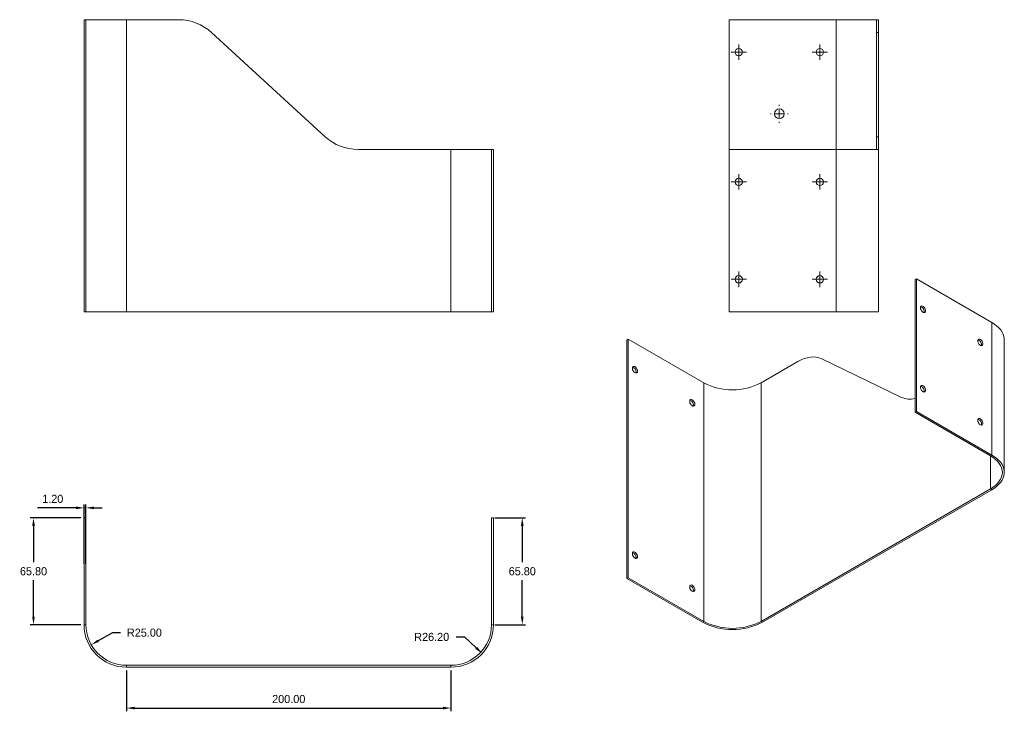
# Model space of a CAD drawing. Header units: millimetres. Extents: x 1 to 529, y -360 to 261.
# Tile 3 of 3: x 45 to 348, y 48 to 261. Entities that reach past the tile are written whole.
import ezdxf

# ---------------------------------------------------------------- set-up
doc = ezdxf.new("R2010")
doc.units = ezdxf.units.MM
doc.header["$PDSIZE"] = -1
doc.dimstyles.new('ISO-25', dxfattribs={"dimtxt": 2.5, "dimasz": 2.5, "dimexe": 1.25, "dimexo": 0.625, "dimtad": 1, "dimtxsty": 'Standard', "dimcen": 2.5, "dimadec": 0, "dimazin": 0, "dimtfac": 1, "dimtmove": 0, "dimatfit": 3, "dimfxl": 0, "dimarcsym": 0})

# ---------------------------------------------------------------- blocks, each defined once
blk = doc.blocks.new('SW_CENTERMARKSYMBOL_0')
at = {"color": 0, "linetype": 'Continuous', "lineweight": 0}
for p, q in [((-2.5, 0), (-2.75, 0)), ((0, 0), (-1.25, 0)), ((0, 2.5), (0, 2.75)), ((0, 0), (0, 1.25)), ((0, 0), (0, -1.25)), ((0, 0), (1.25, 0)), ((2.5, 0), (2.75, 0)), ((0, -2.5), (0, -2.75))]:
    blk.add_line(p, q, dxfattribs=at)
blk = doc.blocks.new('SW_CENTERMARKSYMBOL_1')
at = {"color": 0, "linetype": 'Continuous', "lineweight": 0}
for p, q in [((-1.25, 0), (-2.375, 0)), ((0, 0), (-1.25, 0)), ((0, 1.25), (0, 2.375)), ((0, 0), (0, 1.25)), ((0, 0), (0, -1.25)), ((0, 0), (1.25, 0)), ((1.25, 0), (2.375, 0)), ((0, -1.25), (0, -2.375))]:
    blk.add_line(p, q, dxfattribs=at)
blk = doc.blocks.new('SW_CENTERMARKSYMBOL_2')
at = {"color": 0, "linetype": 'Continuous', "lineweight": 0}
for p, q in [((-1.25, 0), (-2.375, 0)), ((0, 0), (-1.25, 0)), ((0, 1.25), (0, 2.375)), ((0, 0), (0, 1.25)), ((0, 0), (0, -1.25)), ((0, 0), (1.25, 0)), ((1.25, 0), (2.375, 0)), ((0, -1.25), (0, -2.375))]:
    blk.add_line(p, q, dxfattribs=at)
blk = doc.blocks.new('SW_CENTERMARKSYMBOL_3')
at = {"color": 0, "linetype": 'Continuous', "lineweight": 0}
for p, q in [((-1.25, 0), (-2.375, 0)), ((0, 0), (-1.25, 0)), ((0, 1.25), (0, 2.375)), ((0, 0), (0, 1.25)), ((0, 0), (0, -1.25)), ((0, 0), (1.25, 0)), ((1.25, 0), (2.375, 0)), ((0, -1.25), (0, -2.375))]:
    blk.add_line(p, q, dxfattribs=at)
blk = doc.blocks.new('SW_CENTERMARKSYMBOL_4')
at = {"color": 0, "linetype": 'Continuous', "lineweight": 0}
for p, q in [((-1.25, 0), (-2.375, 0)), ((0, 0), (-1.25, 0)), ((0, 1.25), (0, 2.375)), ((0, 0), (0, 1.25)), ((0, 0), (0, -1.25)), ((0, 0), (1.25, 0)), ((1.25, 0), (2.375, 0)), ((0, -1.25), (0, -2.375))]:
    blk.add_line(p, q, dxfattribs=at)
blk = doc.blocks.new('SW_CENTERMARKSYMBOL_5')
at = {"color": 0, "linetype": 'Continuous', "lineweight": 0}
for p, q in [((-1.25, 0), (-2.375, 0)), ((0, 0), (-1.25, 0)), ((0, 1.25), (0, 2.375)), ((0, 0), (0, 1.25)), ((0, 0), (0, -1.25)), ((0, 0), (1.25, 0)), ((1.25, 0), (2.375, 0)), ((0, -1.25), (0, -2.375))]:
    blk.add_line(p, q, dxfattribs=at)
blk = doc.blocks.new('SW_CENTERMARKSYMBOL_6')
at = {"color": 0, "linetype": 'Continuous', "lineweight": 0}
for p, q in [((-1.25, 0), (-2.375, 0)), ((0, 0), (-1.25, 0)), ((0, 1.25), (0, 2.375)), ((0, 0), (0, 1.25)), ((0, 0), (0, -1.25)), ((0, 0), (1.25, 0)), ((1.25, 0), (2.375, 0)), ((0, -1.25), (0, -2.375))]:
    blk.add_line(p, q, dxfattribs=at)
blk = doc.blocks.new('*D19')
at = {"color": 4, "lineweight": -2, "transparency": 16777216}
for p, q in [((61.93, 110.37), (50.14, 110.37)), ((64.43, 93.15), (64.43, 111.37)), ((65.03, 110.37), (64.43, 110.37)), ((65.03, 93.15), (65.03, 111.37)), ((67.53, 110.37), (70.03, 110.37))]:
    blk.add_line(p, q, dxfattribs=at)
at = {"color": 4, "transparency": 16777216}
for points in [[(61.93, 110.79), (61.93, 109.95), (64.43, 110.37)], [(67.53, 110.79), (67.53, 109.95), (65.03, 110.37)]]:
    blk.add_solid(points, dxfattribs=at)
at = {"layer": 'Defpoints', "color": 0, "transparency": 16777216}
for p in [(64.43, 110.37), (64.43, 92.15), (65.03, 92.15)]:
    blk.add_point(p, dxfattribs=at)
at = {"color": 4, "transparency": 16777216, "insert": (54.79, 113.14), "char_height": 2.5, "attachment_point": 5}
blk.add_mtext('1.20', dxfattribs=at)
blk = doc.blocks.new('*D32')
at = {"color": 4, "lineweight": -2, "transparency": 16777216}
for p, q in [((73.19, 71.9), (68.84, 69.43)), ((75.69, 71.9), (73.19, 71.9))]:
    blk.add_line(p, q, dxfattribs=at)
at = {"color": 4, "transparency": 16777216}
blk.add_solid([(68.63, 69.79), (69.05, 69.06), (66.67, 68.19)], dxfattribs=at)
at = {"layer": 'Defpoints', "color": 0, "transparency": 16777216}
for p in [(77.53, 74.37), (66.67, 68.19)]:
    blk.add_point(p, dxfattribs=at)
at = {"color": 4, "transparency": 16777216, "insert": (83.04, 71.9), "char_height": 2.5, "attachment_point": 5}
blk.add_mtext('R25.00', dxfattribs=at)
blk = doc.blocks.new('*D33')
at = {"color": 4, "lineweight": -2, "transparency": 16777216}
for p, q in [((179.16, 70.58), (181.66, 70.58)), ((181.66, 70.58), (185.34, 67.2))]:
    blk.add_line(p, q, dxfattribs=at)
at = {"color": 4, "transparency": 16777216}
blk.add_solid([(185.63, 67.51), (185.06, 66.89), (187.19, 65.51)], dxfattribs=at)
at = {"layer": 'Defpoints', "color": 0, "transparency": 16777216}
for p in [(177.53, 74.37), (187.19, 65.51)]:
    blk.add_point(p, dxfattribs=at)
at = {"color": 4, "transparency": 16777216, "insert": (171.6, 70.58), "char_height": 2.5, "attachment_point": 5}
blk.add_mtext('R26.20', dxfattribs=at)
blk = doc.blocks.new('*D45')
at = {"color": 4, "lineweight": -2, "transparency": 16777216}
for p, q in [((63.43, 107.27), (47.86, 107.27)), ((48.86, 104.77), (48.86, 93.59)), ((48.86, 76.87), (48.86, 88.04)), ((63.43, 74.37), (47.86, 74.37))]:
    blk.add_line(p, q, dxfattribs=at)
at = {"color": 4, "transparency": 16777216}
for points in [[(48.44, 104.77), (49.28, 104.77), (48.86, 107.27)], [(48.44, 76.87), (49.28, 76.87), (48.86, 74.37)]]:
    blk.add_solid(points, dxfattribs=at)
at = {"layer": 'Defpoints', "color": 0, "transparency": 16777216}
for p in [(48.86, 107.27), (64.43, 107.27), (64.43, 74.37)]:
    blk.add_point(p, dxfattribs=at)
at = {"color": 4, "transparency": 16777216, "insert": (48.86, 90.82), "char_height": 2.5, "attachment_point": 5}
blk.add_mtext('65.80', dxfattribs=at)
blk = doc.blocks.new('*D46')
at = {"color": 4, "lineweight": -2, "transparency": 16777216}
for p, q in [((191.03, 107.27), (200.51, 107.27)), ((199.51, 104.77), (199.51, 93.59)), ((199.51, 76.87), (199.51, 88.04)), ((191.03, 74.37), (200.51, 74.37))]:
    blk.add_line(p, q, dxfattribs=at)
at = {"color": 4, "transparency": 16777216}
for points in [[(199.09, 104.77), (199.92, 104.77), (199.51, 107.27)], [(199.09, 76.87), (199.92, 76.87), (199.51, 74.37)]]:
    blk.add_solid(points, dxfattribs=at)
at = {"layer": 'Defpoints', "color": 0, "transparency": 16777216}
for p in [(190.03, 107.27), (199.51, 107.27), (190.03, 74.37)]:
    blk.add_point(p, dxfattribs=at)
at = {"color": 4, "transparency": 16777216, "insert": (199.51, 90.82), "char_height": 2.5, "attachment_point": 5}
blk.add_mtext('65.80', dxfattribs=at)
blk = doc.blocks.new('*D47')
at = {"color": 4, "lineweight": -2, "transparency": 16777216}
for p, q in [((77.53, 60.27), (77.53, 47.68)), ((177.53, 60.27), (177.53, 47.68)), ((80.03, 48.68), (175.03, 48.68))]:
    blk.add_line(p, q, dxfattribs=at)
at = {"color": 4, "transparency": 16777216}
for points in [[(80.03, 49.09), (80.03, 48.26), (77.53, 48.68)], [(175.03, 49.09), (175.03, 48.26), (177.53, 48.68)]]:
    blk.add_solid(points, dxfattribs=at)
at = {"layer": 'Defpoints', "color": 0, "transparency": 16777216}
for p in [(77.53, 61.27), (177.53, 61.27), (177.53, 48.68)]:
    blk.add_point(p, dxfattribs=at)
at = {"color": 4, "transparency": 16777216, "insert": (127.53, 51.45), "char_height": 2.5, "attachment_point": 5}
blk.add_mtext('200.00', dxfattribs=at)

msp = doc.modelspace()

# ---------------------------------------------------------------- linework, layer by layer
at = {"color": 7, "linetype": 'Continuous', "lineweight": 15}
for p, q in [((64.4349, 260.8011), (65.0349, 260.8011)), ((64.4349, 260.8011), (64.4349, 170.8011)), ((65.0349, 260.8011), (65.0349, 170.8011)), ((77.5349, 260.8011), (65.0349, 260.8011)), ((77.5349, 170.8011), (77.5349, 260.8011)), ((93.5985, 260.8011), (77.5349, 260.8011)), ((263.3313, 260.8011), (263.3313, 220.8011)), ((296.2313, 260.8011), (263.3313, 260.8011)), ((296.2313, 260.8011), (296.2313, 220.8011)), ((308.7313, 260.8011), (296.2313, 260.8011)), ((308.7313, 260.8011), (309.3313, 260.8011)), ((308.7313, 256.8564), (308.7313, 260.8011)), ((309.3313, 260.8011), (309.3313, 256.8564)), ((138.7528, 224.7457), (103.7365, 256.8564)), ((309.3313, 256.8564), (308.7313, 256.8564)), ((308.7313, 224.7457), (308.7313, 256.8564)), ((309.3313, 224.7457), (309.3313, 256.8564)), ((308.7313, 224.7457), (309.3313, 224.7457)), ((308.7313, 220.8011), (308.7313, 224.7457)), ((309.3313, 224.7457), (309.3313, 220.8011)), ((177.5349, 220.8011), (148.8908, 220.8011)), ((190.0349, 220.8011), (177.5349, 220.8011)), ((177.5349, 220.8011), (177.5349, 170.8011)), ((190.6349, 220.8011), (190.0349, 220.8011)), ((190.0349, 170.8011), (190.0349, 220.8011)), ((190.6349, 170.8011), (190.6349, 220.8011)), ((263.3313, 170.8011), (263.3313, 220.8011)), ((263.3313, 220.8011), (296.2313, 220.8011)), ((296.2313, 170.8011), (296.2313, 220.8011)), ((296.2313, 220.8011), (309.3313, 220.8011)), ((309.3313, 220.8011), (309.3313, 170.8011)), ((320.9905, 180.9138), (320.5662, 180.6689)), ((320.5662, 139.8418), (320.5662, 180.6689)), ((320.9905, 140.0867), (320.9905, 180.9138)), ((320.9905, 180.9138), (344.2543, 167.4839)), ((64.4349, 170.8011), (65.0349, 170.8011)), ((65.0349, 170.8011), (77.5349, 170.8011)), ((77.5349, 170.8011), (177.5349, 170.8011)), ((177.5349, 170.8011), (190.0349, 170.8011)), ((190.6349, 170.8011), (190.0349, 170.8011)), ((296.2313, 170.8011), (263.3313, 170.8011)), ((309.3313, 170.8011), (296.2313, 170.8011)), ((344.2543, 126.6568), (344.2543, 167.4839)), ((231.7536, 162.0601), (232.1779, 162.305)), ((231.7536, 162.0601), (231.7536, 88.5714)), ((232.1779, 162.305), (232.1779, 88.8163)), ((255.4417, 148.8751), (232.1779, 162.305)), ((348.0912, 121.3093), (348.0912, 162.1364)), ((284.478, 155.4323), (273.1193, 148.8751)), ((316.4069, 144.4238), (291.6467, 156.3497)), ((255.4417, 148.8751), (255.4417, 75.3864)), ((273.1193, 75.3864), (273.1193, 148.8751)), ((320.9905, 140.0867), (320.5662, 139.8418)), ((343.83, 126.4119), (320.5662, 139.8418)), ((344.2543, 126.6568), (320.9905, 140.0867)), ((343.83, 126.4119), (344.2543, 126.6568)), ((343.83, 126.4119), (343.83, 116.2068)), ((273.1193, 75.3864), (343.83, 116.2068)), ((273.5436, 75.1415), (344.2543, 115.9619)), ((343.83, 116.2068), (344.2543, 115.9619)), ((64.4349, 107.2658), (65.0349, 107.2658)), ((64.4349, 107.2658), (64.4349, 74.3658)), ((65.0349, 107.2658), (65.0349, 74.3658)), ((190.0349, 74.3658), (190.0349, 107.2658)), ((190.6349, 107.2658), (190.0349, 107.2658)), ((190.6349, 74.3658), (190.6349, 107.2658)), ((231.7536, 88.5714), (232.1779, 88.8163)), ((231.7536, 88.5714), (255.0174, 75.1415)), ((232.1779, 88.8163), (255.4417, 75.3864)), ((65.0349, 74.3658), (64.4349, 74.3658)), ((190.0349, 74.3658), (190.6349, 74.3658)), ((255.4417, 75.3864), (255.0174, 75.1415)), ((273.1193, 75.3864), (273.5436, 75.1415)), ((77.5349, 61.8658), (77.5349, 61.2658)), ((77.5349, 61.8658), (177.5349, 61.8658)), ((77.5349, 61.2658), (177.5349, 61.2658)), ((177.5349, 61.8658), (177.5349, 61.2658))]:
    msp.add_line(p, q, dxfattribs=at)
at = {"color": 7, "linetype": 'Continuous', "lineweight": 15, "flags": 128}
for points in [[(322.2456, 172.0238), (322.2887, 171.7007), (322.4133, 171.3628), (322.606, 171.0467), (322.8458, 170.7868), (323.1068, 170.6112), (323.3606, 170.5389), (323.5799, 170.5777), (323.7407, 170.7235), (323.8257, 170.9604), (323.8257, 171.2628), (323.7407, 171.5979), (323.5799, 171.9294), (323.3606, 172.2213), (323.1068, 172.4421), (322.8458, 172.5678), (322.606, 172.5848), (322.4133, 172.4912), (322.2887, 172.2972), (322.2456, 172.0238)], [(344.2543, 167.4839), (345.0695, 166.9676), (345.7987, 166.4102), (346.4356, 165.8163), (346.975, 165.191), (347.4121, 164.5397), (347.7432, 163.8678), (347.9656, 163.1812), (348.0772, 162.4856), (348.0912, 162.1364)], [(339.9233, 161.8187), (339.9664, 161.4955), (340.091, 161.1576), (340.2837, 160.8416), (340.5235, 160.5817), (340.7844, 160.4061), (341.0383, 160.3338), (341.2575, 160.3726), (341.4184, 160.5184), (341.5034, 160.7553), (341.5034, 161.0577), (341.4184, 161.3928), (341.2575, 161.7243), (341.0383, 162.0162), (340.7844, 162.237), (340.5235, 162.3627), (340.2837, 162.3797), (340.091, 162.2861), (339.9664, 162.0921), (339.9233, 161.8187)], [(291.6467, 156.3497), (290.8917, 156.6419), (290.0815, 156.8183), (289.2232, 156.8775), (288.3241, 156.819), (287.3919, 156.6432), (286.4346, 156.3516), (285.4605, 155.9468), (284.478, 155.4323)], [(235.024, 152.4965), (234.9809, 152.2232), (234.8562, 152.0292), (234.6636, 151.9356), (234.4238, 151.9525), (234.1628, 152.0782), (233.9089, 152.299), (233.6897, 152.591), (233.5289, 152.9224), (233.4438, 153.2575), (233.4438, 153.5599), (233.5289, 153.7969), (233.6897, 153.9426), (233.9089, 153.9815), (234.1628, 153.9092), (234.4238, 153.7335), (234.6636, 153.4736), (234.8562, 153.1576), (234.9809, 152.8197), (235.024, 152.4965)], [(234.5997, 152.2516), (234.5566, 151.9782), (234.5373, 151.9309)], [(322.2456, 147.5276), (322.2887, 147.2044), (322.4133, 146.8665), (322.606, 146.5505), (322.8458, 146.2906), (323.1068, 146.115), (323.3606, 146.0426), (323.5799, 146.0815), (323.7407, 146.2273), (323.8257, 146.4642), (323.8257, 146.7666), (323.7407, 147.1017), (323.5799, 147.4332), (323.3606, 147.7251), (323.1068, 147.9459), (322.8458, 148.0716), (322.606, 148.0886), (322.4133, 147.995), (322.2887, 147.801), (322.2456, 147.5276)], [(252.7016, 142.2914), (252.6585, 142.0181), (252.5339, 141.8241), (252.3412, 141.7305), (252.1014, 141.7474), (251.8404, 141.8731), (251.5866, 142.0939), (251.3674, 142.3859), (251.2065, 142.7173), (251.1215, 143.0524), (251.1215, 143.3548), (251.2065, 143.5918), (251.3674, 143.7375), (251.5866, 143.7764), (251.8404, 143.7041), (252.1014, 143.5284), (252.3412, 143.2685), (252.5339, 142.9525), (252.6585, 142.6146), (252.7016, 142.2914)], [(252.2774, 142.0465), (252.2343, 141.7731), (252.2149, 141.7258)], [(339.9233, 137.3225), (339.9664, 136.9993), (340.091, 136.6614), (340.2837, 136.3454), (340.5235, 136.0855), (340.7844, 135.9099), (341.0383, 135.8375), (341.2575, 135.8764), (341.4184, 136.0222), (341.5034, 136.2591), (341.5034, 136.5615), (341.4184, 136.8966), (341.2575, 137.2281), (341.0383, 137.52), (340.7844, 137.7408), (340.5235, 137.8665), (340.2837, 137.8835), (340.091, 137.7899), (339.9664, 137.5959), (339.9233, 137.3225)], [(343.83, 116.2068), (344.6538, 116.7315), (345.3846, 117.3003), (346.0152, 117.9077), (346.5397, 118.5479), (346.9529, 119.2146), (347.251, 119.9016), (347.431, 120.602), (347.4912, 121.3093), (347.431, 122.0166), (347.251, 122.7171), (346.9529, 123.4041), (346.5397, 124.0708), (346.0152, 124.711), (345.3846, 125.3184), (344.6538, 125.8872), (343.83, 126.4119)], [(344.2543, 115.9619), (345.0695, 116.4781), (345.7987, 117.0355), (346.4356, 117.6294), (346.975, 118.2547), (347.4121, 118.9061), (347.7432, 119.5779), (347.9656, 120.2645), (348.0772, 120.9601), (348.0772, 121.6586), (347.9656, 122.3542), (347.7432, 123.0408), (347.4121, 123.7126), (346.975, 124.364), (346.4356, 124.9893), (345.7987, 125.5832), (345.0695, 126.1406), (344.2543, 126.6568)], [(235.024, 95.3387), (234.9809, 95.0653), (234.8562, 94.8713), (234.6636, 94.7777), (234.4238, 94.7947), (234.1628, 94.9204), (233.9089, 95.1412), (233.6897, 95.4331), (233.5289, 95.7646), (233.4438, 96.0997), (233.4438, 96.4021), (233.5289, 96.639), (233.6897, 96.7848), (233.9089, 96.8236), (234.1628, 96.7513), (234.4238, 96.5757), (234.6636, 96.3158), (234.8562, 95.9997), (234.9809, 95.6618), (235.024, 95.3387)], [(234.5997, 95.0938), (234.5566, 94.8204), (234.5373, 94.7731)], [(252.7016, 85.1336), (252.6585, 84.8602), (252.5339, 84.6662), (252.3412, 84.5726), (252.1014, 84.5896), (251.8404, 84.7153), (251.5866, 84.9361), (251.3674, 85.228), (251.2065, 85.5595), (251.1215, 85.8946), (251.1215, 86.197), (251.2065, 86.4339), (251.3674, 86.5797), (251.5866, 86.6185), (251.8404, 86.5462), (252.1014, 86.3706), (252.3412, 86.1107), (252.5339, 85.7946), (252.6585, 85.4567), (252.7016, 85.1336)], [(252.2774, 84.8887), (252.2343, 84.6153), (252.2149, 84.568)]]:
    msp.add_lwpolyline(points, dxfattribs=at)
at = {"color": 7, "linetype": 'Continuous', "lineweight": 15}
for centre, radius in [((266.2313, 250.8011), 1.125), ((291.2313, 250.8011), 1.125), ((278.7313, 231.8011), 1.5), ((266.2313, 210.8011), 1.125), ((291.2313, 210.8011), 1.125), ((266.2313, 180.8011), 1.125), ((291.2313, 180.8011), 1.125)]:
    msp.add_circle(centre, radius, dxfattribs=at)
for centre, radius, start, end in [((93.5985, 245.8011), 15, 47.478499, 90), ((148.8908, 235.8011), 15, 227.478499, 270), ((321.9217, 170.9184), 1.4775, 345.150119, 74.844504), ((339.5994, 160.7133), 1.4775, 345.150119, 74.844504), ((233.0728, 152.2683), 1.527, 359.372503, 73.933336), ((264.2805, 165.934), 19.2128, 242.609672, 297.390328), ((321.9217, 146.4222), 1.4775, 345.150119, 74.844504), ((250.7505, 142.0632), 1.527, 359.372503, 73.933336), ((318.9293, 150.0832), 6.1961, 245.977685, 285.318479), ((339.5994, 136.2171), 1.4775, 345.150119, 74.844504), ((233.0728, 95.1105), 1.527, 359.372503, 73.933336), ((250.7505, 84.9054), 1.527, 359.372503, 73.933336), ((77.5349, 74.3658), 13.1, 180, 270), ((77.5349, 74.3658), 12.5, 180, 270), ((177.5349, 74.3658), 12.5, 270, 0), ((177.5349, 74.3658), 13.1, 270, 0), ((264.2805, 92.9707), 20.0919, 242.546028, 297.453972), ((264.2805, 92.4453), 19.2128, 242.609672, 297.390328)]:
    msp.add_arc(centre, radius, start, end, dxfattribs=at)

# ---------------------------------------------------------------- block references
at = {"color": 7, "linetype": 'Continuous', "lineweight": 0}
for name, p in [('SW_CENTERMARKSYMBOL_3', (266.2313, 250.8011)), ('SW_CENTERMARKSYMBOL_2', (291.2313, 250.8011)), ('SW_CENTERMARKSYMBOL_0', (278.7313, 231.8011)), ('SW_CENTERMARKSYMBOL_6', (266.2313, 210.8011)), ('SW_CENTERMARKSYMBOL_5', (291.2313, 210.8011)), ('SW_CENTERMARKSYMBOL_4', (266.2313, 180.8011)), ('SW_CENTERMARKSYMBOL_1', (291.2313, 180.8011))]:
    msp.add_blockref(name, p, dxfattribs=at)

# ---------------------------------------------------------------- dimensions: what is measured, and where the dimension line sits
for base, p1, p2, picture, middle in [((64.4349, 110.3686), (65.0349, 92.147), (64.4349, 92.147), '*D19', (54.7859, 113.1426)), ((177.5349, 48.6766), (77.5349, 61.2658), (177.5349, 61.2658), '*D47', (127.5349, 51.4506))]:
    dim = msp.add_linear_dim(base=base, p1=p1, p2=p2, dimstyle='ISO-25', override={"dimexe": 1, "dimexo": 1, "dimgap": 1.524, "dimtih": 1, "dimtoh": 1, "dimlfac": 2, "dimzin": 0, "dimdsep": 46, "dimclrd": 4, "dimclre": 4, "dimclrt": 4, "dimadec": 2, "dimtzin": 0})
    dim.commit()
    dim.dimension.update_dxf_attribs({"geometry": picture, "text_midpoint": middle})
for base, p1, p2, picture, middle in [((48.8617, 107.2658), (64.4349, 74.3658), (64.4349, 107.2658), '*D45', (48.8617, 90.8158)), ((199.5051, 107.2658), (190.0349, 74.3658), (190.0349, 107.2658), '*D46', (199.5051, 90.8158))]:
    dim = msp.add_linear_dim(base=base, p1=p1, p2=p2, angle=90, dimstyle='ISO-25', override={"dimexe": 1, "dimexo": 1, "dimgap": 1.524, "dimtih": 1, "dimtoh": 1, "dimlfac": 2, "dimzin": 0, "dimdsep": 46, "dimclrd": 4, "dimclre": 4, "dimclrt": 4, "dimadec": 2, "dimtzin": 0})
    dim.commit()
    dim.dimension.update_dxf_attribs({"geometry": picture, "text_midpoint": middle})
for center, mpoint, picture, middle in [((77.5349, 74.3658), (66.6657, 68.1925), '*D32', (83.0445, 71.8965)), ((177.5349, 74.3658), (187.1865, 65.5083), '*D33', (171.5951, 70.5794))]:
    dim = msp.add_radius_dim(center=center, mpoint=mpoint, dimstyle='ISO-25', override={"dimexe": 1, "dimexo": 1, "dimgap": 1.524, "dimtih": 1, "dimtoh": 1, "dimlfac": 2, "dimzin": 0, "dimdsep": 46, "dimclrd": 4, "dimclre": 4, "dimclrt": 4, "dimadec": 2, "dimtzin": 0})
    dim.commit()
    dim.dimension.update_dxf_attribs({"geometry": picture, "text_midpoint": middle, "dimtype": 164})

doc.saveas('drawing.dxf')
